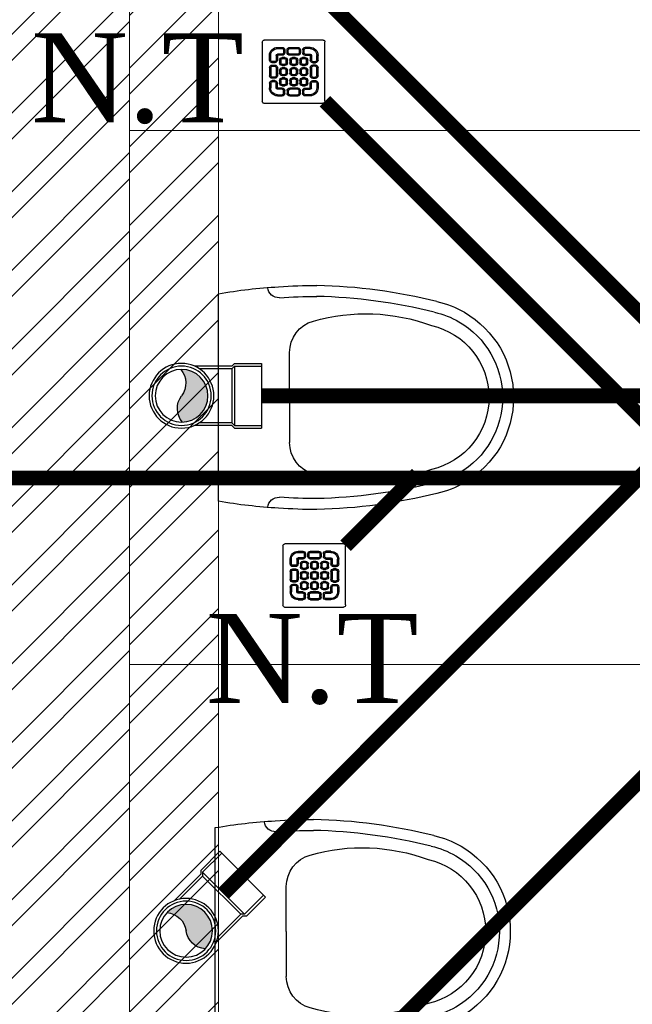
# Model space of a CAD drawing. Header units: inches. Extents: x 113025 to 158499, y 12149 to 30915.
# Tile 37 of 167: x 123986 to 124028, y 21499 to 21565. Entities that reach past the tile are written whole.
import ezdxf

# ---------------------------------------------------------------- set-up
doc = ezdxf.new("R2010")
doc.units = ezdxf.units.IN
doc.header["$MEASUREMENT"] = 0
for name, color, linetype, lineweight in [('00-GRIDTEXT', 1, 'Continuous', 13), ('KIT TEXT.', 5, 'Continuous', 5), ('PD_BRICK WALL_115', 134, 'Continuous', 30), ('PD_FIXTURE', 21, 'Continuous', 25), ('PD_HATCH', 45, 'Continuous', 9), ('PP- 75DIA Soil Waste Sewer pipe', 90, 'Continuous', 9), ('PP-Soil Pipe', 1, 'Continuous', 25), ('PP-SWP', 1, 'Continuous', 25), ('PP-TEXT', 7, 'Continuous', 40), ('PP-WWP', 3, 'Continuous', 25)]:
    doc.layers.add(name, color=color, linetype=linetype, lineweight=lineweight)
doc.layers.add('PD_025_TEXT', color=61, linetype='Continuous')
doc.styles.add('Arial', font='GOTHIC.TTF')
doc.styles.add('ISO', font='isocp.shx', dxfattribs={"height": 250})
doc.styles.add('style1', font='arial.ttf', dxfattribs={"height": 500})

# ---------------------------------------------------------------- blocks, each defined once
blk = doc.blocks.new('A$C24556D30')
at = {"color": 251}
for p, q in [((170.0000553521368, 400.0000540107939), (170.0000553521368, 20.00005401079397)), ((300.0000553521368, 210.000054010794), (300.0000553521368, 292.2294342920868)), ((300.0000553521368, 210.000054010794), (300.0000553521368, 127.7706737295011))]:
    blk.add_line(p, q, dxfattribs=at)
for points in [[(569.74867281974, 385.5564478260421, 0.0549045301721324), (350.0000553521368, 415.000054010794, 0.0549045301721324)], [(279.8877858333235, 412.5391608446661, 0.027530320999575), (170.0000553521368, 400.0000540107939, 0.027530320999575)], [(564.9384326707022, 366.1435245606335, 0.0549045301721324), (349.5301892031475, 395.0055741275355, 0.0549045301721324)], [(300.0000553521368, 210.000054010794), (300.0000553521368, 290.000054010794, 0.7043924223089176)], [(300.0000553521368, 210.000054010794), (300.0000553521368, 130.0000540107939, -0.7043924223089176)], [(564.9384326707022, 53.85658346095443, -0.0549045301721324), (349.5301892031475, 24.99453389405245, -0.0549045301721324)], [(170.0000553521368, 20.00005401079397, 0.0275303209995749), (279.8877858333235, 7.460947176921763, 0.0275303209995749)], [(569.74867281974, 34.44366019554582, -0.0549045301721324), (350.0000553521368, 5.000054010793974, -0.0549045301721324)]]:
    blk.add_lwpolyline(points, format="xyb", dxfattribs=at)
for centre, radius, start, end in [((350.0000553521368, -584.9999459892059), 1000, 90, 94.02043563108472), ((279.9358992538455, 412.5424842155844), 20, 184.5904764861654, 273.8822723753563), ((350.0000553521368, -584.9999459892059), 980, 90, 94.02043563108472), ((530.0000553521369, 210.000054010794), 180, 59.99999999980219, 77.24246783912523), ((439.0485481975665, 15.1852102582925), 348.1009654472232, 69.7009941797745, 105.9249351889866), ((530.0000553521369, 210.000054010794), 160, 59.99999999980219, 77.24246783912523), ((530.0000553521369, 210.000054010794), 180, 0, 59.99999999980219), ((360.0000553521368, 292.2294342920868), 60, 105.9249351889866, 180), ((530.0000553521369, 210.000054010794), 160, 0, 59.99999999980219), ((530.0000553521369, 210.000054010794), 135, 0, 77.24246783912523), ((530.0000553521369, 210.000054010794), 135, 282.7575321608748, 0), ((530.0000553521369, 210.000054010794), 160, 300.0000000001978, 0), ((530.0000553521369, 210.000054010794), 180, 300.0000000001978, 0), ((360.0000553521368, 127.7706737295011), 60, 180, 254.0750648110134), ((439.0485481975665, 404.8148977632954), 348.1009654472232, 254.0750648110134, 290.2990058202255), ((530.0000553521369, 210.000054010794), 160, 282.7575321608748, 300.0000000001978), ((530.0000553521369, 210.000054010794), 180, 282.7575321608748, 300.0000000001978), ((279.9358992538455, 7.457623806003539), 20, 86.1177276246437, 175.4095235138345), ((350.0000553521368, 1005.000054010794), 980, 265.9795643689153, 270), ((350.0000553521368, 1005.000054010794), 1000, 265.9795643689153, 270)]:
    blk.add_arc(centre, radius, start, end, dxfattribs=at)
blk = doc.blocks.new('A$C6E471120')
at = {"layer": 'KIT TEXT.', "color": 251, "char_height": 60.17529562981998, "attachment_point": 7, "style": 'ISO'}
for s, insert, width in [('\\pi325.49;{\\Fromans|c0;\\W0.8;WORK TABLE \\P\\pi370.19;WITH SINK}', (-834.1382467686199, -1717.700760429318, 488.6049877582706), 1100.283938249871), ('\\pi300.49;{\\Fromans|c0;\\W0.8;WORK TABLE}', (-5344.106154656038, -1932.584693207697, 488.6049877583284), 1050.283938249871)]:
    blk.add_mtext(s, dxfattribs=dict(at, insert=insert, width=width))
blk = doc.blocks.new('FIRST FLOOR PLAN 0')
at = {"layer": 'PD_HATCH', "lineweight": 5}
h = blk.add_hatch(dxfattribs=at)
h.set_pattern_fill('ANSI32', color=251, scale=10)
h.set_pattern_definition([(45, (-550.7705653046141, -242.3817885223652), (-2.651650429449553, 2.651650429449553), []), (45, (-549.0027983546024, -242.3817885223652), (-2.651650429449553, 2.651650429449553), [])])
h.paths.add_polyline_path([(-539.9997091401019, -240.2998080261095), (-583.2497091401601, -240.2998080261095), (-583.2497091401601, -244.7998080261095), (-539.9997091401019, -244.7998080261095)])
h.paths.add_polyline_path([(-625.2497091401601, -240.2998080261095), (-668.4997091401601, -240.2998080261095), (-668.4997091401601, -244.7998080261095), (-625.2497091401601, -244.7998080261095)], flags=17)
h.paths.add_polyline_path([(-539.9997091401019, -323.4998080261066), (-539.9997091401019, -327.9998080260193), (-377.9997091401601, -327.9998080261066), (-377.9997091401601, -323.4998080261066), (-530.9997091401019, -323.4998080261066), (-530.9997091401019, -233.9998080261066), (-470.9997091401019, -233.9998080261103), (-470.9997091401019, -257.9998080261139), (-466.4997091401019, -257.9998080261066), (-466.4997091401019, -233.9998080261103), (-386.9997091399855, -233.9998080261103), (-386.9997091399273, -261.9998080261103), (-382.4997091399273, -261.9998080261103), (-382.4997091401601, -102.9998080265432), (-377.9997091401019, -102.9998080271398), (-377.9997091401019, -98.49980802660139), (-386.9997091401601, -98.49980802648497), (-386.9997091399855, -224.9998080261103), (-530.9997091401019, -224.9998080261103), (-530.9997091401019, -8.9998324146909), (-539.9997091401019, -8.9998324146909)])
h.paths.add_polyline_path([(-595.4997039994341, -332.9374820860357), (-590.9997039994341, -332.9374820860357), (-590.9997039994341, -327.9998080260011), (-581.9997091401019, -327.9998080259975), (-581.9997091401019, -323.4998080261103), (-668.4997091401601, -323.4998080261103), (-668.4997091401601, -167.9998080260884), (-745.4997091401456, -167.9998080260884), (-745.4997091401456, -172.4998080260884), (-672.9997091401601, -172.4998080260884), (-672.9997091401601, -323.4998080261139), (-728.9997091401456, -323.4998080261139), (-728.9997091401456, -327.9998080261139), (-595.4997039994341, -327.9998080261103)])
h = blk.add_hatch(dxfattribs=at)
h.set_pattern_fill('ANSI32', color=251, scale=10)
h.set_pattern_definition([(45, (26013.46920260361, 17879.3870099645), (-2.651650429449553, 2.651650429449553), []), (45, (26015.23696955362, 17879.3870099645), (-2.651650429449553, 2.651650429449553), [])])
h.paths.add_polyline_path([(-524.9997091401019, -8.999808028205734), (-530.9997091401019, -8.999808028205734), (-530.9997091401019, -44.99980802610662), (-524.9997091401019, -44.99980802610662)])
h.paths.add_polyline_path([(-524.9997091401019, -44.99980802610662), (-530.9997091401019, -44.99980802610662), (-530.9997091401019, -80.99980802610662), (-524.9997091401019, -80.99980802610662)])
h.paths.add_polyline_path([(-530.9997091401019, -80.99980802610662), (-530.9997091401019, -116.9998080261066), (-524.9997091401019, -116.9998080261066), (-524.9997091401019, -80.99980802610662)])
h.paths.add_polyline_path([(-524.9997091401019, -116.9998080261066), (-530.9997091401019, -116.9998080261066), (-530.9997091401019, -152.9998080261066), (-524.9997091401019, -152.9998080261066)])
h.paths.add_polyline_path([(-524.9997091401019, -152.9998080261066), (-530.9997091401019, -152.9998080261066), (-530.9997091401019, -188.9998080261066), (-524.9997091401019, -188.9998080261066)])
h.paths.add_polyline_path([(-524.9997091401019, -188.9998080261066), (-530.9997091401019, -188.9998080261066), (-530.9997091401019, -224.9998080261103), (-524.9997091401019, -224.9998080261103)])
h.paths.add_polyline_path([(-245.9997091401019, -8.99980802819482), (-254.9997091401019, -8.99980802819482), (-254.9997091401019, -98.49980802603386), (-259.4997091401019, -98.49980802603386), (-259.4997091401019, -102.9998080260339), (-254.9997091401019, -102.9998080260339), (-254.9997091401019, -112.9998080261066), (-245.9997091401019, -112.999808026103)])
h.paths.add_polyline_path([(-326.9997091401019, -8.999808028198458), (-331.4997091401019, -8.999808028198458), (-331.4997091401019, -98.49980802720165), (-335.9997091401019, -98.49980802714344), (-335.9997091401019, -102.9998080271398), (-301.4997091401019, -102.9998080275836), (-301.4997091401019, -98.49980802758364), (-326.9997091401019, -98.49980802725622)])
h.paths.add_polyline_path([(-331.4997091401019, -26.99980802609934), (-334.4997091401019, -26.99980802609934), (-334.4997091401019, -31.49980802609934), (-331.4997091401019, -31.49980802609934)], flags=17)
h.paths.add_polyline_path([(-358.4997091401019, -26.99980802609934), (-361.4997091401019, -26.99980802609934), (-361.4997091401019, -17.99980802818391), (-365.9997091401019, -17.99980802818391), (-365.9997091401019, -26.99980802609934), (-376.4997091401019, -26.99980802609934), (-376.4997091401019, -31.49980802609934), (-358.4997091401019, -31.49980802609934)])
h.paths.add_polyline_path([(-412.4997091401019, -8.999808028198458), (-416.9997091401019, -8.999808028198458), (-416.9997091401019, -24.99980802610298), (-416.9997091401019, -31.49980802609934), (-412.4997091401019, -31.49980802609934), (-412.4997091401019, -26.99980802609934)])
h.paths.add_polyline_path([(-121.4997091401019, -8.99980802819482), (-125.9997091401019, -8.99980802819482), (-125.9997091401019, -26.99980802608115), (-121.4997091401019, -26.99980802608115)])
at = {"layer": 'PD_BRICK WALL_115', "color": 251, "lineweight": 5}
blk.add_line((-524.9997091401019, -224.9998080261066), (-524.9997091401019, -8.999808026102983), dxfattribs=at)
blk.add_lwpolyline([(-377.9997091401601, -323.4998080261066), (-530.9997091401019, -323.4998080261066), (-530.9997091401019, -233.9998080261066), (-470.9997091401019, -233.9998080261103), (-470.9997091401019, -257.9998080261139), (-466.4997091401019, -257.9998080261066), (-466.4997091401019, -233.9998080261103), (-386.9997091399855, -233.9998080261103), (-386.9997091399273, -261.9998080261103), (-382.4997091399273, -261.9998080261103), (-382.4997091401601, -102.9998080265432), (-377.9997091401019, -102.9998080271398), (-377.9997091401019, -98.49980802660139), (-386.9997091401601, -98.49980802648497), (-386.9997091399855, -224.9998080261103), (-530.9997091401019, -224.9998080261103), (-530.9997091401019, -8.9998324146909), (-539.9997091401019, -8.9998324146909), (-539.9997091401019, -323.4998080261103), (-539.9997091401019, -323.4998080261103)], dxfattribs=at)
at = {"layer": 'PD_FIXTURE', "color": 251, "lineweight": 5, "ltscale": 12}
for p, q in [((-470.9997091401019, -44.99980802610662), (-530.9997091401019, -44.99980802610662)), ((-470.9997091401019, -80.99980802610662), (-530.9997091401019, -80.99980802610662))]:
    blk.add_line(p, q, dxfattribs=at)
at = {"layer": '00-GRIDTEXT', "color": 251, "xscale": 0.03937007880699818, "yscale": 0.03937007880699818, "zscale": 0.03937007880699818}
blk.add_blockref('A$C6E471120', (-539.999708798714, -8.999237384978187), dxfattribs=at)
at = {"layer": 'PD_FIXTURE', "color": 251, "ltscale": 12, "xscale": -0.03684210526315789, "yscale": 0.03684210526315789, "zscale": 0.03684210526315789, "rotation": 180}
for p in [(-531.2628690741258, -55.26296393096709), (-531.4814300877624, -91.26296393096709)]:
    blk.add_blockref('A$C24556D30', p, dxfattribs=at)
at = {"layer": 'PD_025_TEXT', "color": 251, "insert": (-889.9799239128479, -46.43476146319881), "char_height": 8, "width": 162.9076444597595, "attachment_point": 1, "style": 'style1'}
blk.add_mtext('\\pi36.802;SMOKING ROOM\\P\\pi48.873;(11\'-1" x 9\'1")', dxfattribs=at)
blk = doc.blocks.new('PP-WC CONNECTOR BEND')
at = {"lineweight": 30}
h = blk.add_hatch(color=256, dxfattribs=at)
edge = h.paths.add_edge_path()
edge.add_ellipse((-79.84568734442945, 16.06918967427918), major_axis=(19.39290396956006, 18.32186724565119), ratio=1, start_angle=96.33861705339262, end_angle=173.6613829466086, ccw=False)
edge.add_ellipse((-101.1428493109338, 0.0003864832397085), major_axis=(22.89194586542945, -24.23013451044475), ratio=0.9999999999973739, start_angle=-45.00000000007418, end_angle=134.9999999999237, ccw=False)
edge.add_ellipse((-122.4400112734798, -16.0684167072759), major_axis=(18.3218672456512, -19.39290396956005), ratio=1, start_angle=6.33861705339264, end_angle=83.66138294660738)
at = {"linetype": 'Continuous'}
for p, q in [((-37.50000000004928, 37.49999999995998), (-84.90057435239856, 37.49999999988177)), ((-34.09090909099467, 40.90909090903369), (-37.50000000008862, 37.49999999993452)), ((-34.09090909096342, 40.90909090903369), (-5.70708e-11, 40.90909090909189)), ((5.72413e-11, -40.90909090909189), (-5.70708e-11, 40.90909090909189)), ((-37.49999999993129, -37.50000000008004), (-84.90057435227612, -37.50000000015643)), ((-34.09090909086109, -40.90909090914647), (-37.4999999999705, -37.50000000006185)), ((-34.09090909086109, -40.90909090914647), (5.72413e-11, -40.90909090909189))]:
    blk.add_line(p, q, dxfattribs=at)
at = {"linetype": 'Continuous', "ltscale": 0.005}
for p, q in [((-34.09090909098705, 37.49999999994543), (-37.50000000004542, 34.09090909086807)), ((-34.09090909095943, 37.49999999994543), (-6.89511e-11, 37.5)), ((-34.09090909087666, -37.50000000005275), (-34.09090909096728, 37.49999999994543)), ((-37.50000000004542, 34.09090909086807), (-78.63664915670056, 34.09090909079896)), ((-37.49999999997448, -34.09090909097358), (-37.50000000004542, 34.09090909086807)), ((-37.49999999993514, -34.09090909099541), (-78.63664915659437, -34.09090909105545)), ((-34.09090909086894, -37.50000000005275), (-37.49999999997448, -34.09090909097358)), ((-34.09090909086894, -37.50000000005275), (4.14389e-11, -37.5))]:
    blk.add_line(p, q, dxfattribs=at)
at = {"linetype": 'Continuous'}
blk.add_circle((-101.2499999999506, -1.69166e-10), 40.90909090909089, dxfattribs=at)
at = {"lineweight": 30}
for radius in [37.50049768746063, 33.33377572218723]:
    blk.add_circle((-101.1428493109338, 0.0003864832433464), radius, dxfattribs=at)
for centre, start, end in [((-79.84568734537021, 16.06918967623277), 139.7119494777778, 217.0347153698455), ((-122.4400112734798, -16.0684167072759), 319.7119494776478, 37.03471536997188)]:
    blk.add_arc(centre, 26.67912186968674, start, end, dxfattribs=at)
blk = doc.blocks.new('PP-GRATING')
at = {"linetype": 'Continuous'}
for p, q in [((-49.72758152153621, 52.85331521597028), (49.72758152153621, 52.85331521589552)), ((52.56915760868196, 50.01173912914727), (52.5691576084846, -48.87510869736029)), ((-53.13747282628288, -49.44342391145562), (-53.13747282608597, 49.44342391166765)), ((-27.56328804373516, 40.69137005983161), (-27.56328804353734, 38.6454352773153)), ((-19.60687500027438, 40.69137005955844), (-27.56328705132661, 40.69137005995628)), ((-19.60687500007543, 38.6454352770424), (-27.56328705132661, 38.6454352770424)), ((-19.60687500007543, 38.6454352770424), (-19.60687500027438, 40.69137005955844)), ((-17.3336141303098, 31.82565266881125), (-17.33361413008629, 36.37217436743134)), ((-15.28767934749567, 36.37217433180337), (-17.3336141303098, 36.37217433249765)), ((-15.2876793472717, 31.82565266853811), (-15.28767934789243, 36.37217436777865)), ((-11.42313586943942, 36.37217242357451), (-11.42313586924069, 31.8256507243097)), ((-9.377201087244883, 36.37217242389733), (-11.42313586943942, 36.37217242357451)), ((-9.377201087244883, 36.37217242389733), (-9.377201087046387, 31.82565072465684)), ((-7.103939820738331, 38.64543329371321), (-7.103939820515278, 40.69136807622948)), ((-7.103940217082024, 40.6913679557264), (6.535625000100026, 40.6913679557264)), ((-7.103940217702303, 38.64543317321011), (6.535625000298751, 38.64543317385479)), ((6.535625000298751, 40.6913680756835), (6.535625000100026, 38.64543329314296)), ((8.808885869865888, 31.82565068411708), (8.808885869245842, 36.37217230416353)), ((10.85482065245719, 36.37217219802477), (8.808885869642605, 36.37217219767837)), ((10.85482065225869, 31.82565068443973), (10.85482065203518, 36.37217230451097)), ((14.71936413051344, 31.82565266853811), (14.71936413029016, 36.37217436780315)), ((14.71936413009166, 36.3721743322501), (16.76529891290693, 36.37217433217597)), ((16.76529891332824, 31.82565266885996), (16.76529891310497, 36.37217436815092)), ((19.03855978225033, 40.69137005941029), (26.99497183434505, 40.69137005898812)), ((19.03855978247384, 38.64543527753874), (19.03855978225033, 40.69137005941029)), ((19.03855978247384, 38.64543527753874), (26.99497183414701, 38.64543527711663)), ((26.99497282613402, 40.69137005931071), (26.99497282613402, 38.64543527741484)), ((-38.92959239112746, 27.27913092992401), (-40.9755271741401, 27.27913092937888)), ((-40.9755271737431, 27.27913152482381), (-40.9755271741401, 19.32271800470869)), ((-38.92959239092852, 19.32271800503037), (-40.97552717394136, 19.32271811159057)), ((-38.92959239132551, 27.2791315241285), (-38.92959239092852, 19.32271800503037)), ((-36.65633152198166, 17.04945701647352), (-32.10981017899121, 17.0494570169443)), ((-36.65633152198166, 17.04945701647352), (-36.65633152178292, 15.00352223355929)), ((-29.83654891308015, 19.32271788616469), (-29.83654891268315, 27.27913104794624)), ((-27.79061413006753, 27.27913104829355), (-29.83654891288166, 27.27913092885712)), ((-29.83654891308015, 19.32271788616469), (-27.79061413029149, 19.32271788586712)), ((-27.79061413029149, 19.32271788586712), (-27.79061413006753, 27.27913104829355)), ((-27.56328804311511, 29.55239179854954), (-27.56328804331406, 27.5064570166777)), ((-27.56328804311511, 29.55239179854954), (-19.60687539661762, 29.55239179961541)), ((-27.56328804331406, 27.5064570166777), (-19.60687539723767, 27.50645701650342)), ((-23.92607065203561, 14.77619622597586), (-23.92607065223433, 19.32271792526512)), ((-21.88013586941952, 19.32271792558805), (-23.92607065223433, 19.32271792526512)), ((-21.88013586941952, 14.77619626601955), (-21.88013586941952, 19.32271788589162)), ((-19.60687539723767, 27.50645701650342), (-19.60687539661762, 29.55239179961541)), ((-19.60687500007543, 23.64191361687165), (-15.06035345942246, 23.64191361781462)), ((-19.60687499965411, 21.59597883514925), (-19.60687500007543, 23.64191361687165)), ((-19.60687480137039, 21.59597875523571), (-15.0603532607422, 21.59597875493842)), ((-17.3336141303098, 31.82565266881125), (-15.2876793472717, 31.82565266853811)), ((-15.06035345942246, 23.64191361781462), (-15.06035345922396, 21.59597883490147)), ((-12.78709239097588, 19.32271784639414), (-12.78709239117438, 14.77619614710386)), ((-10.74115760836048, 19.32271796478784), (-12.78709239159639, 19.32271796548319)), ((-11.42313586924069, 31.82565076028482), (-9.377201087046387, 31.82565072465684)), ((-10.74115760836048, 19.32271796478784), (-10.74115760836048, 14.77619634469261)), ((-7.103940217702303, 29.55238981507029), (6.535625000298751, 29.55238981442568)), ((-7.103940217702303, 29.55238981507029), (-7.103940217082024, 27.50645503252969)), ((-7.103940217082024, 27.50645503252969), (6.535625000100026, 27.50645503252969)), ((-6.876614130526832, 14.7761961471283), (-6.876614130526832, 19.32271784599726)), ((-4.830679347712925, 19.3227178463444), (-6.876614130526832, 19.32271784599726)), ((-4.830679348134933, 14.77619614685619), (-4.830679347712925, 19.3227178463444)), ((-2.557418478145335, 23.64191353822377), (1.98910306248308, 23.64191353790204)), ((-2.55741847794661, 21.59597875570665), (-2.557418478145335, 23.64191353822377)), ((-2.55741847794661, 21.59597875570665), (1.989103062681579, 21.59597875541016)), ((1.98910306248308, 23.64191353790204), (1.989103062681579, 21.59597875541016)), ((4.262364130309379, 19.32271788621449), (4.262364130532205, 14.77619626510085)), ((6.308298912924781, 19.32271788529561), (4.262364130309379, 19.32271788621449)), ((6.308298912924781, 19.32271788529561), (6.308298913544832, 14.77619626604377)), ((6.535625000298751, 29.55238981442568), (6.535625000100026, 27.50645503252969)), ((8.808885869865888, 31.82565068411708), (10.85482065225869, 31.82565068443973)), ((10.17284239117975, 14.77619614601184), (10.1728423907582, 19.32271784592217)), ((12.21877717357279, 19.32271784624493), (10.1728423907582, 19.32271784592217)), ((12.21877717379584, 14.77619614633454), (12.21877717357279, 19.32271784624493)), ((14.49203804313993, 23.64191353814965), (19.03855958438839, 23.64191353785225)), ((14.49203804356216, 21.59597875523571), (14.49203804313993, 23.64191353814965)), ((14.49203804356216, 21.59597875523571), (19.03855958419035, 21.59597875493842)), ((16.76529891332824, 31.82565266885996), (14.71936413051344, 31.82565266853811)), ((26.99497282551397, 29.55239179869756), (19.03856017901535, 29.55239179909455)), ((19.03856017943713, 27.50645701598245), (19.03856017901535, 29.55239179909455)), ((26.99497282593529, 27.50645701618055), (19.03856017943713, 27.50645701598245)), ((19.03855958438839, 23.64191353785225), (19.03855958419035, 21.59597875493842)), ((21.31182065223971, 19.32271788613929), (21.31182065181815, 14.77619626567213)), ((23.35775543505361, 19.32271788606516), (21.31182065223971, 19.32271788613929)), ((23.35775543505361, 19.32271788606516), (23.35775543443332, 14.776196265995)), ((26.99497282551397, 29.55239179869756), (26.99497282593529, 27.50645701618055)), ((27.22229891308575, 19.32271788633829), (27.22229891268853, 27.27913104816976)), ((27.22229891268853, 27.27913104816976), (29.26823369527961, 27.27913092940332)), ((29.26823369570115, 19.32271788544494), (27.22229891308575, 19.32271788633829)), ((29.26823369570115, 19.32271788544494), (29.2682336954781, 27.27913104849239)), ((36.08801630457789, 17.04945701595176), (31.54149496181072, 17.04945701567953)), ((36.08801630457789, 17.04945701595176), (36.08801630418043, 15.00352223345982)), ((38.36127717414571, 27.2791315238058), (38.36127717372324, 19.3227180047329)), ((38.36127717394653, 27.27913092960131), (40.40721195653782, 27.27913092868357)), ((38.36127717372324, 19.3227180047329), (40.40721195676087, 19.32271811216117)), ((40.40721195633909, 27.2791315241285), (40.40721195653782, 19.32271800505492)), ((-40.97552717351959, 6.819783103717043), (-40.97552717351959, -6.819781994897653)), ((-38.92959239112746, 6.819783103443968), (-40.97552717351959, 6.819783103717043)), ((-38.92959239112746, 6.819783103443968), (-38.92959239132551, -6.819781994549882)), ((-36.65633152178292, 15.00352223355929), (-32.10981017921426, 15.00352223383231)), ((-32.10980978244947, 11.1389787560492), (-36.65633132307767, 11.1389787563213)), ((-36.65633132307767, 11.1389787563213), (-36.65633132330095, 9.093043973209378)), ((-32.10980978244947, 9.093043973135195), (-36.65633132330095, 9.093043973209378)), ((-32.10980978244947, 9.093043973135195), (-32.10980978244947, 11.1389787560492)), ((-29.83654891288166, -6.819782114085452), (-29.83654891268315, 6.819783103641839)), ((-29.83654891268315, 6.819783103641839), (-27.79061413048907, 6.819783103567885)), ((-27.79061413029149, -6.819782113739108), (-27.79061413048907, 6.819783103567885)), ((-21.88013586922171, 14.77619622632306), (-23.92607065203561, 14.77619622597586)), ((-23.92607065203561, -2.27326066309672), (-23.92607065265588, 2.273261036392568)), ((-21.8801358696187, 2.273261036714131), (-23.92607065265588, 2.273261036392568)), ((-21.8801358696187, -2.273260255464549), (-21.8801358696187, 2.273261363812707)), ((-15.06035365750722, 12.50293527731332), (-19.60687499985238, 12.50293527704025)), ((-19.60687460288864, 12.50293535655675), (-19.60687460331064, 10.45700057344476)), ((-15.0603532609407, 10.45700057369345), (-19.60687460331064, 10.45700057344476)), ((-19.60687499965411, 6.592456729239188), (-15.06035345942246, 6.592456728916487)), ((-19.60687499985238, 4.546521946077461), (-19.60687499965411, 6.592456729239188)), ((-19.60687480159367, 4.546522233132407), (-15.0603532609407, 4.546522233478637)), ((-15.06035326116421, 12.50293535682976), (-15.0603532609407, 10.45700057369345)), ((-15.06035345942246, 6.592456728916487), (-15.06035345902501, 4.546521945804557)), ((-12.78709239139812, 14.7761963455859), (-10.74115760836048, 14.77619634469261)), ((-12.78709239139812, 2.273261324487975), (-12.78709239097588, -2.273260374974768)), ((-10.74115760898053, 2.27326107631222), (-12.78709239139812, 2.273261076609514)), ((-10.74115760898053, 2.27326107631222), (-10.74115760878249, -2.273260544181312)), ((-4.830679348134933, 14.77619614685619), (-6.876614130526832, 14.7761961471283)), ((-6.876614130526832, -2.273260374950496), (-6.876614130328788, 2.273261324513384)), ((-4.830679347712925, 2.273261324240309), (-6.876614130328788, 2.273261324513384)), ((-4.830679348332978, -2.273260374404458), (-4.830679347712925, 2.273261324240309)), ((1.98910326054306, 12.50293527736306), (-2.557418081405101, 12.50293527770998)), ((-2.557418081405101, 12.50293527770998), (-2.557418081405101, 10.45700049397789)), ((1.989103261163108, 10.45700049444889), (-2.557418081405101, 10.45700049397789)), ((-2.557418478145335, 6.592457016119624), (1.98910306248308, 6.592457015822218)), ((-2.557418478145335, 4.546522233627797), (-2.557418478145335, 6.592457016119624)), ((-2.557418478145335, 4.546522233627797), (1.98910306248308, 4.546522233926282)), ((1.98910326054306, 12.50293527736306), (1.989103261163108, 10.45700049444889)), ((1.98910306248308, 6.592457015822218), (1.98910306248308, 4.546522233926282)), ((4.262364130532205, 14.77619626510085), (6.308298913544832, 14.77619626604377)), ((4.262364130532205, 2.273261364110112), (4.262364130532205, -2.273260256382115)), ((6.308298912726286, 2.273261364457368), (4.262364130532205, 2.273261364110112)), ((6.308298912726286, 2.273261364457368), (6.308298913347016, -2.273260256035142)), ((12.21877717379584, 14.77619614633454), (10.17284239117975, 14.77619614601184)), ((10.17284239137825, -2.273260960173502), (10.17284239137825, 2.273260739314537)), ((12.21877717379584, 2.273260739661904), (10.17284239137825, 2.273260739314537)), ((12.21877717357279, -2.273260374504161), (12.21877717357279, 2.273261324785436)), ((19.03855978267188, 12.50293527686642), (14.49203844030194, 12.50293527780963)), ((14.49203844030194, 12.50293527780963), (14.49203843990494, 10.45700049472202)), ((19.03855978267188, 10.45700049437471), (14.49203843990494, 10.45700049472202)), ((14.49203804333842, 6.592456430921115), (19.0385595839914, 6.59245643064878)), ((14.49203804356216, 4.546521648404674), (14.49203804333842, 6.592456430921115)), ((14.49203804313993, 4.546522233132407), (19.03855958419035, 4.546522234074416)), ((19.03855978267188, 12.50293527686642), (19.03855978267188, 10.45700049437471)), ((19.0385595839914, 6.59245643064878), (19.03855958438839, 4.546521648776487)), ((21.31182065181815, 14.77619626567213), (23.35775543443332, 14.776196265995)), ((21.31182065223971, 2.273261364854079), (21.31182065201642, -2.273260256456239)), ((23.35775543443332, 2.273260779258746), (21.3118206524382, 2.27326077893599)), ((23.35775543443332, 2.273260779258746), (23.35775543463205, -2.273260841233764)), ((27.22229891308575, -6.819782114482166), (27.22229891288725, 6.819783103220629)), ((29.26823369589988, 6.819783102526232), (27.22229891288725, 6.819783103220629)), ((29.2682336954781, -6.819782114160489), (29.26823369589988, 6.819783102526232)), ((36.08801630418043, 15.00352223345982), (31.54149496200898, 15.00352223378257)), ((31.5414945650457, 11.13897875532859), (36.0880161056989, 11.13897875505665)), ((31.5414945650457, 9.09304397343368), (31.5414945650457, 11.13897875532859)), ((31.5414945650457, 9.09304397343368), (36.08801610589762, 9.093043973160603)), ((36.0880161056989, 11.13897875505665), (36.08801610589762, 9.093043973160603)), ((38.36127717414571, 6.819783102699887), (38.36127717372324, -6.819781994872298)), ((38.36127717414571, 6.819783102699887), (40.40721195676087, 6.819783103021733)), ((40.40721195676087, 6.819783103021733), (40.40721195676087, -6.819781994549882)), ((-40.9755271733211, -6.819781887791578), (-38.92959239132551, -6.819781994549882)), ((-36.65633152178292, -9.093042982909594), (-32.10981017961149, -9.093042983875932)), ((-36.65633152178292, -9.093042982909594), (-36.65633152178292, -11.13897776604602)), ((-36.65633152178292, -11.13897776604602), (-32.10981017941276, -11.13897776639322)), ((-36.65633152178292, -17.04945743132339), (-36.65633152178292, -15.00352264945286)), ((-36.65633152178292, -15.00352264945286), (-32.10981017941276, -15.00352264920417)), ((-32.10981017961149, -9.093042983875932), (-32.10981053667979, -11.13897776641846)), ((-29.83654891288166, -6.819782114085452), (-27.79061413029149, -6.819782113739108)), ((-21.8801358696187, -2.273260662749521), (-23.92607065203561, -2.27326066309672)), ((-23.92607065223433, -19.32271681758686), (-23.92607065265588, -14.77619511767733)), ((-21.8801358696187, -14.77619511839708), (-23.92607065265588, -14.77619511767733)), ((-21.8801358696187, -19.32271677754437), (-21.88013586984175, -14.77619515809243)), ((-19.60687500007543, -10.45699942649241), (-15.06035345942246, -10.456999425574)), ((-19.60687499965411, -12.50293420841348), (-19.60687500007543, -10.45699942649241)), ((-15.06035365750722, -4.546521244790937), (-19.60687499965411, -4.546521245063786)), ((-19.60687460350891, -4.546521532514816), (-19.60687460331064, -6.592456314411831)), ((-15.06035326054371, -6.592456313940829), (-19.60687460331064, -6.592456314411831)), ((-19.6068748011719, -12.50293428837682), (-15.0603532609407, -12.50293428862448)), ((-15.0603532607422, -4.546521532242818), (-15.06035326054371, -6.592456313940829)), ((-15.06035345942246, -10.456999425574), (-15.06035345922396, -12.5029342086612)), ((-12.78709239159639, -2.27326054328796), (-10.74115760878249, -2.273260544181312)), ((-12.78709239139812, -14.77619519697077), (-12.78709239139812, -19.32271689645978)), ((-10.74115760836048, -14.77619507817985), (-12.78709239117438, -14.77619507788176)), ((-10.74115760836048, -14.77619507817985), (-10.74115760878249, -19.32271669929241)), ((-4.830679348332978, -2.273260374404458), (-6.876614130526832, -2.273260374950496)), ((-6.876614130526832, -19.32271689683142), (-6.876614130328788, -14.77619519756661)), ((-4.830679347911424, -14.77619519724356), (-6.876614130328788, -14.77619519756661)), ((-4.830679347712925, -19.32271689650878), (-4.830679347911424, -14.77619519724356)), ((1.98910326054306, -4.546521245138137), (-2.557418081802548, -4.546521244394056)), ((-2.557418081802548, -4.546521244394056), (-2.557418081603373, -6.59245602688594)), ((1.989103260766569, -6.592456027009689), (-2.557418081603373, -6.59245602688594)), ((-2.557418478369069, -10.45699950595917), (1.98910306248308, -10.45699950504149)), ((-2.557418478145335, -12.50293428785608), (-2.557418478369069, -10.45699950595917)), ((-2.557418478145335, -12.50293428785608), (1.98910306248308, -12.5029342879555)), ((1.98910326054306, -4.546521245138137), (1.989103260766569, -6.592456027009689)), ((1.98910306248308, -10.45699950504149), (1.98910306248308, -12.5029342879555)), ((4.262364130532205, -2.273260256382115), (6.308298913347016, -2.273260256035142)), ((4.262364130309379, -14.77619515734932), (4.262364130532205, -19.32271677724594)), ((6.308298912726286, -14.77619515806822), (4.262364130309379, -14.77619515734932)), ((6.308298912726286, -14.77619515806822), (6.308298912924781, -19.32271677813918)), ((12.21877717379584, -2.273260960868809), (10.17284239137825, -2.273260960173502)), ((10.1728423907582, -19.32271689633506), (10.17284239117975, -14.77619519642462)), ((12.21877717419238, -14.77619519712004), (10.17284239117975, -14.77619519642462)), ((12.21877717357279, -19.32271689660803), (12.21877717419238, -14.77619519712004)), ((19.03855978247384, -4.54652124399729), (14.4920384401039, -4.546521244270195)), ((14.49203843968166, -4.546521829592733), (14.4920384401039, -6.592456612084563)), ((19.03855978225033, -6.592456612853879), (14.4920384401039, -6.592456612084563)), ((14.49203804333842, -10.45699950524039), (19.03855958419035, -10.4569995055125)), ((14.49203804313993, -12.50293428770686), (14.49203804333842, -10.45699950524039)), ((14.49203804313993, -12.50293428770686), (19.03855958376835, -12.50293428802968)), ((19.03855978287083, -4.546521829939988), (19.03855978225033, -6.592456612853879)), ((19.03855958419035, -10.4569995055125), (19.03855958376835, -12.50293428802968)), ((21.31182065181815, -2.273260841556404), (23.35775543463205, -2.273260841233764)), ((21.31182065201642, -14.77619515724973), (21.31182065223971, -19.32271677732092)), ((23.35775543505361, -14.77619515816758), (21.31182065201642, -14.77619515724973)), ((23.35775543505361, -14.77619515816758), (23.35775543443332, -19.32271677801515)), ((29.2682336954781, -6.819782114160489), (27.22229891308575, -6.819782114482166)), ((36.0880163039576, -9.09304298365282), (31.54149496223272, -9.093042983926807)), ((31.54149496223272, -9.093042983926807), (31.54149531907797, -11.13897776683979)), ((36.08801630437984, -11.13897776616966), (31.54149496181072, -11.13897776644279)), ((36.0880163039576, -15.00352264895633), (31.54149496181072, -15.00352264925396)), ((36.0880163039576, -9.09304298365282), (36.08801630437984, -11.13897776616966)), ((36.08801630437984, -17.04945743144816), (36.0880163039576, -15.00352264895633)), ((40.40721195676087, -6.819781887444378), (38.36127717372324, -6.819781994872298)), ((-40.9755271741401, -27.27913193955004), (-40.9755271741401, -19.32271842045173)), ((-38.92959239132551, -19.32271842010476), (-40.97552717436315, -19.32271852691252)), ((-38.92959239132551, -27.2791313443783), (-40.97552717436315, -27.27913134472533)), ((-38.92959239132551, -27.27913193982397), (-38.92959239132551, -19.32271842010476)), ((-36.65633152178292, -17.04945743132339), (-32.10981017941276, -17.04945743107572)), ((-29.83654891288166, -19.32271830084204), (-27.79061413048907, -19.32271830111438)), ((-29.83654891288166, -19.32271830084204), (-29.83654891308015, -27.27913146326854)), ((-27.79061413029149, -27.27913146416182), (-29.83654891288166, -27.27913134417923)), ((-27.79061413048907, -19.32271830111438), (-27.79061413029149, -27.27913146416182)), ((-27.56328804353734, -27.50645743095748), (-19.60687539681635, -27.50645743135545)), ((-27.56328804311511, -29.55239221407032), (-27.56328804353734, -27.50645743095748)), ((-27.56328804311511, -29.55239221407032), (-19.60687539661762, -29.5523922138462)), ((-21.88013586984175, -19.32271681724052), (-23.92607065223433, -19.32271681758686)), ((-15.0603532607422, -21.59597776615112), (-19.60687500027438, -21.59597776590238)), ((-19.60687539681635, -27.50645743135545), (-19.60687539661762, -29.5523922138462)), ((-19.60687460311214, -21.59597768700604), (-19.60687460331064, -23.6419124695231)), ((-15.06035326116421, -23.64191246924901), (-19.60687460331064, -23.6419124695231)), ((-17.33361413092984, -31.82565308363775), (-17.33361413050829, -36.37217478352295)), ((-17.33361413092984, -31.82565308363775), (-15.28767934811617, -31.82565308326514)), ((-15.28767934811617, -31.82565308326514), (-15.28767934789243, -36.37217478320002)), ((-15.0603532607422, -21.59597768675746), (-15.06035326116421, -23.64191246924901)), ((-12.78709239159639, -19.32271669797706), (-10.74115760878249, -19.32271669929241)), ((-11.42313586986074, -36.37217341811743), (-11.42313587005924, -31.82565171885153)), ((-11.42313587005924, -31.82565175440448), (-9.377201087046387, -31.82565171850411)), ((-9.377201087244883, -36.37217341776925), (-9.377201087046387, -31.82565171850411)), ((-7.103940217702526, -27.5064560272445), (6.535624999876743, -27.50645602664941)), ((-7.103940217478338, -29.55239081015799), (-7.103940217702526, -27.5064560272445)), ((-7.103940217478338, -29.55239081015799), (6.535624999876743, -29.5523908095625)), ((-4.830679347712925, -19.32271689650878), (-6.876614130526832, -19.32271689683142)), ((1.989103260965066, -21.59597776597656), (-2.557418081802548, -21.59597776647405)), ((-2.557418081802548, -21.59597776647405), (-2.557418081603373, -23.64191254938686)), ((1.989103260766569, -23.64191254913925), (-2.557418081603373, -23.64191254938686)), ((1.989103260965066, -21.59597776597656), (1.989103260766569, -23.64191254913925)), ((4.262364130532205, -19.32271677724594), (6.308298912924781, -19.32271677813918)), ((6.535624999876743, -29.5523908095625), (6.535624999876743, -27.50645602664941)), ((8.808885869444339, -31.82565168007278), (8.808885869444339, -36.37217329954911)), ((8.808885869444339, -31.82565168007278), (10.85482065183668, -31.82565167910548)), ((12.21877717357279, -19.32271689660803), (10.1728423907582, -19.32271689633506)), ((10.85482065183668, -31.82565167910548), (10.85482065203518, -36.37217329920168)), ((19.03855978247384, -21.59597776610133), (14.49203804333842, -21.59597776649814)), ((14.4920384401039, -21.59597776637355), (14.4920384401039, -23.64191254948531)), ((19.03855978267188, -23.64191254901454), (14.4920384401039, -23.64191254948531)), ((14.71936413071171, -31.82565308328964), (14.71936412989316, -36.37217478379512)), ((16.76529891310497, -31.82565308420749), (14.71936413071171, -31.82565308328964)), ((16.76529891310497, -31.82565308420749), (16.76529891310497, -36.37217478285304)), ((19.03855978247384, -21.59597776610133), (19.03855978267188, -23.64191254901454)), ((26.99497282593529, -27.50645743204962), (19.03856017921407, -27.50645743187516)), ((19.03856017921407, -27.50645743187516), (19.03856017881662, -29.55239221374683)), ((26.99497282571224, -29.55239221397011), (19.03856017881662, -29.55239221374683)), ((21.31182065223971, -19.32271677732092), (23.35775543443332, -19.32271677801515)), ((26.99497282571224, -29.55239221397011), (26.99497282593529, -27.50645743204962)), ((27.22229891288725, -19.32271830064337), (27.22229891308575, -27.27913146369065)), ((29.26823369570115, -19.32271830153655), (27.22229891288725, -19.32271830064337)), ((27.22229891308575, -27.27913146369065), (29.26823369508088, -27.27913134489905)), ((29.26823369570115, -19.32271830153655), (29.2682336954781, -27.279131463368)), ((36.08801630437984, -17.04945743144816), (31.54149496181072, -17.04945743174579)), ((38.36127717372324, -19.32271842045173), (40.40721195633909, -19.32271852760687)), ((38.36127717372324, -27.27913193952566), (38.36127717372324, -19.32271842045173)), ((38.36127717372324, -27.27913134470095), (40.40721195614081, -27.27913134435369)), ((40.40721195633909, -27.27913193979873), (40.40721195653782, -19.32271842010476)), ((-27.56328804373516, -40.69137047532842), (-27.56328804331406, -38.64543569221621)), ((-19.60687500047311, -38.6454356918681), (-27.56328705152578, -38.64543569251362)), ((-19.60687500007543, -40.69137047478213), (-27.56328705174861, -40.69137047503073)), ((-19.60687500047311, -38.6454356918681), (-19.60687500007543, -40.69137047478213)), ((-15.28767934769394, -36.37217474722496), (-17.33361413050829, -36.37217474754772)), ((-9.377201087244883, -36.37217341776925), (-11.42313586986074, -36.37217341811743)), ((6.535624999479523, -38.64543428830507), (-7.103939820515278, -38.6454342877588)), ((-7.103939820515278, -38.6454342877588), (-7.103939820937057, -40.6913690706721)), ((6.535624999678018, -40.6913690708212), (-7.103939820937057, -40.6913690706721)), ((6.546979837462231, -38.68367258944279), (6.535517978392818, -40.72957526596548)), ((8.83294082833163, -36.42318279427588), (10.87884350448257, -36.4346446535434)), ((14.71936412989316, -36.3721747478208), (16.76529891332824, -36.37217474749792)), ((19.03855978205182, -38.64543569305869), (19.03855978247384, -40.69137047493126)), ((19.03855978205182, -38.64543569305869), (26.99497183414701, -38.64543569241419)), ((19.03855978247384, -40.69137047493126), (26.99497183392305, -40.69137047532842)), ((26.99497282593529, -40.69137047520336), (26.99497282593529, -38.64543569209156)), ((49.15926630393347, -52.28500000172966), (-50.29589673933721, -52.28500000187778))]:
    blk.add_line(p, q, dxfattribs=at)
for centre, radius, start, end in [((-49.72758152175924, 49.44342391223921), 3.409891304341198, 89.99999999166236, 179.9999999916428), ((49.72758152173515, 50.01173912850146), 2.841576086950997, 359.9999999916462, 89.99999999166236), ((-27.56328804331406, 27.27913092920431), 13.41223913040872, 89.99999498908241, 179.9999970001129), ((-27.56328804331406, 27.27913092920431), 11.366304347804, 89.99999498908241, 179.9999970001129), ((-19.60687499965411, 36.37217440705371), 4.319195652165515, 359.9999990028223, 89.99999999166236), ((-19.60687499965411, 36.37217440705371), 2.273260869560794, 359.9999990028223, 89.99999999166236), ((-7.103940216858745, 36.37217242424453), 4.319195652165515, 89.99998998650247, 179.9999999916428), ((-7.103940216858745, 36.37217242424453), 2.273260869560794, 89.99998998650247, 179.9999999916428), ((6.535625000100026, 36.37217242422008), 4.319195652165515, 359.9999970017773, 89.99999999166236), ((6.535625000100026, 36.37217242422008), 2.273260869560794, 359.9999970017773, 89.99999999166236), ((19.03855978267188, 36.37217440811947), 4.319195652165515, 89.99999999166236, 180.0000010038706), ((19.03855978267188, 36.37217440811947), 2.273260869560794, 89.99999999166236, 180.0000010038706), ((26.99497282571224, 27.27913092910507), 13.41223913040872, 3.0032057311e-06, 90.00000499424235), ((26.99497282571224, 27.27913092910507), 11.366304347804, 3.0032057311e-06, 90.00000499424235), ((-36.65633152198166, 19.3227178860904), 4.319195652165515, 179.9999970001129, 269.9999999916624), ((-36.65633152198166, 19.3227178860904), 2.273260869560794, 179.9999970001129, 269.9999999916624), ((-32.10980978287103, 19.32271788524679), 4.319195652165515, 269.9999899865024, 359.9999999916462), ((-32.10980978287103, 19.32271788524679), 2.273260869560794, 269.9999899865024, 359.9999999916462), ((-27.56328804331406, 27.27913092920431), 2.273260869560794, 89.99999999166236, 179.9999970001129), ((-27.56328804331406, 27.27913092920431), 0.2273260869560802, 89.99999999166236, 179.9999970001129), ((-19.60687499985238, 19.32271796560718), 4.319195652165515, 89.99999999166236, 180.0000010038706), ((-19.60687499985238, 19.32271788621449), 2.273260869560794, 89.99999498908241, 179.9999999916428), ((-19.60687499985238, 19.32271796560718), 2.273260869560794, 89.99999999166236, 180.0000010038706), ((-19.60687499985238, 31.82565266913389), 4.319195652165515, 269.9999899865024, 359.9999999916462), ((-19.60687499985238, 31.82565266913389), 2.273260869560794, 269.9999899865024, 359.9999999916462), ((-15.0603532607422, 19.32271796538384), 4.319195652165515, 359.9999999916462, 90.00000499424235), ((-15.0603532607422, 19.32271788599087), 2.273260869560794, 359.9999990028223, 89.99999999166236), ((-7.103940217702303, 31.82565068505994), 4.319195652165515, 179.9999990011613, 269.9999999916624), ((-7.103940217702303, 31.82565068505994), 2.273260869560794, 179.9999990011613, 269.9999999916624), ((-2.557418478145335, 19.32271788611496), 4.319195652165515, 89.99999999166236, 180.0000010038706), ((-2.557418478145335, 19.32271788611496), 2.273260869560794, 89.99999999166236, 180.0000010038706), ((-2.557418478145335, 19.32271788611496), 2.273260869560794, 89.99999999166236, 180.0000010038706), ((1.989103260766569, 19.32271788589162), 4.319195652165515, 359.9999999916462, 90.00000499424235), ((1.989103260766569, 19.32271788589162), 2.273260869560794, 359.9999999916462, 90.00000499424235), ((6.535625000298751, 31.8256506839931), 4.319195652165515, 269.9999999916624, 359.9999999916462), ((6.535625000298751, 31.8256506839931), 2.273260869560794, 269.9999999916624, 359.9999999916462), ((14.49203804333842, 19.3227178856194), 4.319195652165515, 89.99999999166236, 180.0000010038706), ((14.49203804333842, 19.3227178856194), 2.273260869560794, 89.99999999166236, 180.0000010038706), ((19.03855978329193, 31.82565266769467), 4.319195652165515, 179.9999999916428, 270.0000099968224), ((19.03855978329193, 31.82565266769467), 2.273260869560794, 179.9999999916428, 270.0000099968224), ((19.03855978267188, 19.32271788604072), 4.319195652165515, 359.9999999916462, 90.00000499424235), ((19.03855978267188, 19.32271788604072), 2.273260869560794, 359.9999999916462, 90.00000499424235), ((26.99497282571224, 27.27913092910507), 2.273260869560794, 3.0032057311e-06, 89.99999999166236), ((26.99497282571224, 27.27913092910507), 0.2273260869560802, 3.0032057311e-06, 89.99999999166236), ((31.54149456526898, 19.32271788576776), 4.319195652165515, 179.9999999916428, 270.0000099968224), ((31.54149456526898, 19.32271788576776), 2.273260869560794, 179.9999999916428, 270.0000099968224), ((36.08801630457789, 19.32271788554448), 2.273260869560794, 269.9999999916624, 3.0032057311e-06), ((36.08801630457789, 19.32271788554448), 4.319195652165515, 269.9999999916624, 3.0032057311e-06), ((-36.65633152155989, 6.819783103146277), 4.319195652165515, 89.99999498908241, 179.9999999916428), ((-36.65633152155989, 6.819783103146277), 2.273260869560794, 89.99999498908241, 179.9999999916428), ((-32.10980978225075, 6.81978310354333), 4.319195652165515, 359.9999999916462, 89.99999999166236), ((-32.10980978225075, 6.81978310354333), 2.273260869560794, 359.9999999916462, 89.99999999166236), ((-19.60687499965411, 14.77619622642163), 4.319195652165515, 179.9999999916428, 270.0000099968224), ((-19.60687500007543, 2.273261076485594), 4.319195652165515, 89.99999999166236, 180.0000010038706), ((-19.60687499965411, 14.77619614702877), 2.273260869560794, 179.9999970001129, 269.9999999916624), ((-19.60687499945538, 2.273261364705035), 2.273260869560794, 89.99999498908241, 179.9999999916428), ((-19.60687500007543, 2.273261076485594), 2.273260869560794, 89.99999999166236, 180.0000010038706), ((-15.0603532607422, 14.77619614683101), 2.273260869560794, 269.9999899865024, 359.9999999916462), ((-15.06035326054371, 14.7761962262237), 4.319195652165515, 269.9999999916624, 3.0032057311e-06), ((-15.0603532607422, 2.273261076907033), 4.319195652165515, 359.9999999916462, 90.00000499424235), ((-15.0603532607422, 2.273261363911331), 2.273260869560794, 359.9999990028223, 89.99999999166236), ((-2.55741847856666, 14.77619614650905), 4.319195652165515, 179.9999999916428, 270.0000099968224), ((-2.557418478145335, 2.273261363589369), 4.319195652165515, 89.99999999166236, 180.0000010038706), ((-2.55741847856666, 14.77619614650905), 2.273260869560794, 179.9999999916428, 270.0000099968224), ((-2.557418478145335, 2.273261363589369), 2.273260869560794, 89.99999999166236, 180.0000010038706), ((-2.557418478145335, 2.273261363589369), 2.273260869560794, 89.99999999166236, 180.0000010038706), ((1.98910326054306, 14.77619614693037), 2.273260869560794, 269.9999999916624, 3.0032057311e-06), ((1.98910326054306, 14.77619614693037), 4.319195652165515, 269.9999999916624, 3.0032057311e-06), ((1.989103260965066, 2.273261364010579), 4.319195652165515, 359.9999999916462, 90.00000499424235), ((1.989103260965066, 2.273261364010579), 2.273260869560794, 359.9999999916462, 90.00000499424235), ((14.49203804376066, 14.77619614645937), 4.319195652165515, 179.9999999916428, 270.0000099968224), ((14.49203804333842, 2.273260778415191), 4.319195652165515, 89.99999999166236, 180.0000010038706), ((14.49203804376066, 14.77619614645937), 2.273260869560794, 179.9999999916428, 270.0000099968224), ((14.49203804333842, 2.273261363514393), 2.273260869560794, 89.99999999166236, 180.0000010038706), ((14.49203804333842, 2.273260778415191), 2.273260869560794, 89.99999999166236, 180.0000010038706), ((19.03855978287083, 14.77619614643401), 2.273260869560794, 269.9999999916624, 3.0032057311e-06), ((19.03855978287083, 14.77619614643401), 4.319195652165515, 269.9999999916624, 3.0032057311e-06), ((19.03855978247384, 2.273260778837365), 4.319195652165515, 359.9999999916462, 90.00000499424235), ((19.03855978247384, 2.273261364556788), 2.273260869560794, 359.9999999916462, 90.00000499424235), ((31.54149456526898, 6.819783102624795), 4.319195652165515, 89.99999999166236, 179.9999999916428), ((31.54149456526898, 6.819783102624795), 2.273260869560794, 89.99999999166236, 179.9999999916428), ((36.08801630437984, 6.819783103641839), 4.319195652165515, 359.9999999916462, 90.00000499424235), ((36.08801630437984, 6.819783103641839), 2.273260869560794, 359.9999999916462, 90.00000499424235), ((-36.65633152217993, -6.81978211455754), 4.319195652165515, 179.9999970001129, 269.9999999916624), ((-36.65633152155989, -19.32271830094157), 4.319195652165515, 89.99999999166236, 180.00000300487), ((-36.65633152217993, -6.81978211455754), 2.273260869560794, 179.9999970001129, 269.9999999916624), ((-32.10980978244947, -6.819782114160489), 4.319195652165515, 269.9999899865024, 359.9999999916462), ((-32.10980978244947, -6.819782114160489), 2.273260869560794, 269.9999899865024, 359.9999999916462), ((-32.10980978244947, -19.32271830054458), 4.319195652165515, 359.9999999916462, 90.00000999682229), ((-19.60687499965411, -2.273260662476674), 4.319195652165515, 179.9999999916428, 270.0000099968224), ((-19.60687499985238, -14.77619507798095), 4.319195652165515, 89.99999999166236, 180.0000010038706), ((-19.60687499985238, -2.273260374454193), 2.273260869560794, 179.9999970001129, 269.9999999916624), ((-19.60687500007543, -14.77619515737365), 2.273260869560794, 89.99999498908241, 179.9999999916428), ((-19.60687499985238, -14.77619507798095), 2.273260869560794, 89.99999999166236, 180.0000010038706), ((-15.0603532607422, -2.273260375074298), 2.273260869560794, 269.9999899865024, 359.9999999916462), ((-15.0603532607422, -2.273260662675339), 4.319195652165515, 269.9999999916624, 3.0032057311e-06), ((-15.0603532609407, -14.77619507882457), 4.319195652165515, 359.9999999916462, 90.00000499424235), ((-15.06035326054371, -14.77619515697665), 2.273260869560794, 359.9999990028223, 89.99999999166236), ((-2.55741847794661, -2.273260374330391), 4.319195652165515, 179.9999999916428, 270.0000099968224), ((-2.557418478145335, -14.77619515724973), 4.319195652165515, 89.99999999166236, 180.0000010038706), ((-2.55741847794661, -2.273260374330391), 2.273260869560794, 179.9999999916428, 270.0000099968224), ((-2.557418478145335, -14.77619515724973), 2.273260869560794, 89.99999999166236, 180.0000010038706), ((-2.557418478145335, -14.77619515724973), 2.273260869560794, 89.99999999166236, 180.0000010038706), ((1.98910326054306, -2.273260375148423), 2.273260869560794, 269.9999999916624, 3.0032057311e-06), ((1.98910326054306, -2.273260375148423), 4.319195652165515, 269.9999999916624, 3.0032057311e-06), ((1.989103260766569, -14.77619515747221), 4.319195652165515, 359.9999999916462, 90.00000499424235), ((1.989103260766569, -14.77619515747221), 2.273260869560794, 359.9999999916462, 90.00000499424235), ((14.49203804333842, -2.273260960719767), 4.319195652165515, 179.9999999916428, 270.0000099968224), ((14.4920380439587, -14.77619515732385), 4.319195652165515, 89.99999999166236, 180.0000010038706), ((14.49203804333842, -2.273260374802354), 2.273260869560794, 179.9999999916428, 270.0000099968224), ((14.4920380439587, -14.77619515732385), 2.273260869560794, 89.99999999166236, 180.0000010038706), ((14.4920380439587, -14.77619515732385), 2.273260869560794, 89.99999999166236, 180.0000010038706), ((19.03855978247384, -2.273260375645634), 2.273260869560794, 269.9999999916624, 3.0032057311e-06), ((19.03855978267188, -2.273260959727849), 4.319195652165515, 269.9999999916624, 3.0032057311e-06), ((19.03855978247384, -14.77619515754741), 4.319195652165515, 359.9999999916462, 90.00000499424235), ((19.03855978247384, -14.77619515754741), 2.273260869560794, 359.9999999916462, 90.00000499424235), ((31.54149456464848, -6.819782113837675), 4.319195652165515, 179.9999999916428, 270.0000099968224), ((31.54149456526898, -19.32271830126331), 4.319195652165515, 89.99998998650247, 179.9999999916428), ((31.54149456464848, -6.819782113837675), 2.273260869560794, 179.9999999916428, 270.0000099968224), ((36.0880163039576, -6.819782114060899), 2.273260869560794, 269.9999999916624, 3.0032057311e-06), ((36.0880163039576, -6.819782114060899), 4.319195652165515, 269.9999999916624, 3.0032057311e-06), ((36.08801630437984, -19.32271830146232), 4.319195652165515, 359.9999970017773, 89.99999999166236), ((-27.56328804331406, -27.27913134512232), 13.41223913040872, 180.00000300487, 270.0000049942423), ((-36.65633152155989, -19.32271830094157), 2.273260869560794, 89.99999999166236, 180.00000300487), ((-27.56328804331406, -27.27913134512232), 11.366304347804, 180.00000300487, 270.0000049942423), ((-32.10980978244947, -19.32271830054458), 2.273260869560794, 359.9999999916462, 90.00000999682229), ((-27.56328804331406, -27.27913134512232), 2.273260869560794, 180.00000300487, 269.9999999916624), ((-27.56328804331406, -27.27913134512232), 0.2273260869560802, 180.00000300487, 269.9999999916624), ((-19.60687499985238, -19.32271681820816), 4.319195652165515, 179.9999999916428, 270.0000099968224), ((-19.60687500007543, -19.32271689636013), 2.273260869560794, 179.9999970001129, 269.9999999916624), ((-19.60687499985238, -31.82565308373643), 4.319195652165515, 359.9999999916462, 90.00000999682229), ((-19.60687499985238, -31.82565308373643), 2.273260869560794, 359.9999999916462, 90.00000999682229), ((-15.0603532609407, -19.32271689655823), 2.273260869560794, 269.9999999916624, 359.9999999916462), ((-15.0603532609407, -19.32271681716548), 4.319195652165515, 269.9999999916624, 3.0032057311e-06), ((-7.103940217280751, -31.82565167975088), 4.319195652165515, 89.99999999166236, 180.0000010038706), ((-7.103940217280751, -31.82565167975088), 2.273260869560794, 89.99999999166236, 180.0000010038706), ((-2.557418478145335, -19.32271689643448), 4.319195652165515, 179.9999999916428, 270.0000099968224), ((-2.557418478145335, -19.32271689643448), 2.273260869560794, 179.9999999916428, 270.0000099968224), ((1.989103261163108, -19.32271689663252), 2.273260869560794, 269.9999999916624, 3.0032057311e-06), ((1.989103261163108, -19.32271689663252), 4.319195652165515, 269.9999999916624, 3.0032057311e-06), ((6.535624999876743, -31.82565167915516), 4.319195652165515, 359.9999999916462, 89.99999999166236), ((6.535624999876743, -31.82565167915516), 2.273260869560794, 359.9999999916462, 89.99999999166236), ((14.49203804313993, -19.32271689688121), 4.319195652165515, 179.9999999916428, 270.0000099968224), ((14.49203804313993, -19.32271689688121), 2.273260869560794, 179.9999999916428, 269.9999999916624), ((19.03855978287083, -31.82565308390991), 4.319195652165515, 89.99998998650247, 179.9999999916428), ((19.03855978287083, -31.82565308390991), 2.273260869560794, 89.99998998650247, 179.9999999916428), ((19.03855978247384, -19.32271689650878), 2.273260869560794, 269.9999999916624, 3.0032057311e-06), ((19.03855978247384, -19.32271689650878), 4.319195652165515, 269.9999999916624, 3.0032057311e-06), ((26.99497282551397, -27.27913134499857), 2.273260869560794, 269.9999999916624, 359.9999970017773), ((26.99497282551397, -27.27913134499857), 0.2273260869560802, 269.9999999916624, 359.9999970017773), ((26.99497282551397, -27.27913134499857), 13.41223913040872, 269.9999949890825, 359.9999970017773), ((26.99497282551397, -27.27913134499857), 11.366304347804, 269.9999949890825, 359.9999970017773), ((31.54149456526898, -19.32271830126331), 2.273260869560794, 89.99998998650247, 179.9999999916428), ((36.08801630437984, -19.32271830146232), 2.273260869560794, 359.9999970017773, 89.99999999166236), ((-50.67448384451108, -49.82211509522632), 2.491931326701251, 171.2590690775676, 278.7566635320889), ((-19.60687500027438, -36.37217482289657), 4.319195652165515, 269.9999999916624, 1.0038705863e-06), ((-19.60687500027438, -36.37217482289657), 2.273260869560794, 269.9999999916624, 1.0038705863e-06), ((-7.103940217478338, -36.37217341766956), 4.319195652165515, 179.9999999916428, 270.0000099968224), ((-7.103940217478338, -36.37217341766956), 2.273260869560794, 179.9999999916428, 270.0000099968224), ((6.559715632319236, -36.41044739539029), 4.319195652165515, 269.6790024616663, 359.6790124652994), ((6.559715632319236, -36.41044739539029), 2.273260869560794, 269.6790024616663, 359.6790124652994), ((19.03855978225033, -36.37217482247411), 4.319195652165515, 179.9999990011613, 269.9999999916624), ((19.03855978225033, -36.37217482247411), 2.273260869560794, 179.9999990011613, 269.9999999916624), ((49.15926630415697, -48.87510869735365), 3.409891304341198, 269.9999999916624, 359.9999999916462)]:
    blk.add_arc(centre, radius, start, end, dxfattribs=at)

msp = doc.modelspace()

# ---------------------------------------------------------------- linework, layer by layer
at = {"layer": 'PP- 75DIA Soil Waste Sewer pipe', "ltscale": 0.015, "const_width": 0.9999999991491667}
for points in [[(124007.0600419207, 21559.58172123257), (124032.3812941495, 21534.26046900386)], [(124047.101251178, 21534.17470132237), (123970.2330255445, 21534.17470132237)], [(124048.6842875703, 21534.17470132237), (124008.2100260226, 21493.70043977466)], [(124013.2799423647, 21534.43754127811), (124008.4567617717, 21529.61436068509)]]:
    msp.add_lwpolyline(points, dxfattribs=at)
at = {"layer": 'PP-Soil Pipe', "color": 1, "ltscale": 0.015, "const_width": 0.9999999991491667}
for points in [[(124000.3160282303, 21573.24824202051), (124033.8445684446, 21539.71970180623)], [(124000.226128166, 21506.17942522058), (124033.7664047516, 21539.71970180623)]]:
    msp.add_lwpolyline(points, dxfattribs=at)
at = {"layer": 'PP-Soil Pipe', "color": 1, "ltscale": 0.015}
msp.add_lwpolyline([(124002.7886254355, 21539.71970180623, 0.9999999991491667, 0.9999999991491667, 0), (124164.736800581, 21539.71970180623, 0.9999999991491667, 0.9999999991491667, 0), (124173.1036650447, 21548.08656626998, 0.9999999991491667, 0.9999999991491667, 0)], format="xyseb", dxfattribs=at)

# ---------------------------------------------------------------- block references
at = {"color": 251}
msp.add_blockref('FIRST FLOOR PLAN 0', (124524.8849565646, 21602.60288553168), dxfattribs=at)
at = {"layer": 'PP-SWP', "yscale": 0.05333333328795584, "zscale": 0.05333333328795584}
for p, xscale, rotation in [((124002.7886254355, 21539.71972241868), -0.05333333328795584, 180.000000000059), ((124001.5117622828, 21507.46508848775), -0.05333333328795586, 225.000000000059)]:
    msp.add_blockref('PP-WC CONNECTOR BEND', p, dxfattribs=dict(at, xscale=xscale, rotation=rotation))
at = {"layer": 'PP-WWP', "xscale": -0.04021621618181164, "yscale": 0.04021621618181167, "zscale": 40.21621618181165}
for p, rotation in [((124004.9573370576, 21561.5587209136), 89.99999999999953), ((124006.3540569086, 21527.59165002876), 89.99999999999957)]:
    msp.add_blockref('PP-GRATING', p, dxfattribs=dict(at, rotation=rotation))

# ---------------------------------------------------------------- texts
at = {"layer": 'PP-TEXT', "char_height": 5.999999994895, "width": 26.66140014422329, "attachment_point": 7, "style": 'Arial'}
for insert in [(123987.2381729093, 21558.02969446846), (123999.027328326, 21518.87841642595)]:
    msp.add_mtext('{\\fTimes New Roman|b0|i0|c0|p0;N.T}', dxfattribs=dict(at, insert=insert))

doc.saveas('drawing.dxf')
